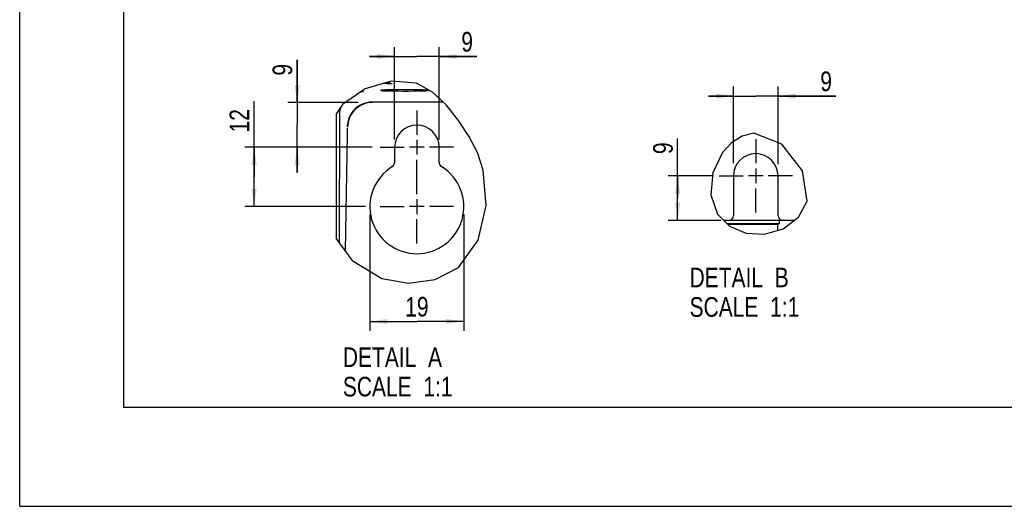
# Model space of a CAD drawing. Header units: inches. Extents: x 0 to 117, y 0 to 83.
# Tile 1 of 67: x 0 to 39, y 0 to 19. Entities that reach past the tile are written whole.
import ezdxf

# ---------------------------------------------------------------- set-up
doc = ezdxf.new("R2010")
doc.units = ezdxf.units.IN
doc.header["$LTSCALE"] = 6.431102
doc.header["$MEASUREMENT"] = 0
doc.linetypes.add('CENTER', pattern=[0.6, 0.375, -0.075, 0.075, -0.075])
doc.layers.get('0').update_dxf_attribs({"linetype": 'CONTINUOUS'})
doc.layers.add('DEFAULT_1', color=7, linetype='CENTER')
doc.styles.get("Standard").update_dxf_attribs({"font": 'txt', "width": 0.8})
doc.dimstyles.new('DIMSTYLE_3', dxfattribs={"dimtxt": 0.78125, "dimasz": 0.7, "dimexe": 0.18, "dimexo": 0.0625, "dimgap": 0.09, "dimtad": 1, "dimdec": 1, "dimlfac": 0.2, "dimzin": 4, "dimdsep": 46, "dimtxsty": 'STANDARD', "dimblk": '_FILLED', "dimblk1": '_FILLED', "dimblk2": '_FILLED', "dimcen": 0.09, "dimadec": 0, "dimazin": 0, "dimtfac": 1, "dimtdec": 1, "dimtofl": 0, "dimtmove": 0, "dimatfit": 3, "dimldrblk": '_FILLED', "dimfxl": 1, "dimtolj": 1, "dimtzin": 4, "dimarcsym": 0})

# ---------------------------------------------------------------- blocks, each defined once
blk = doc.blocks.new('_FILLED')
at = {"color": 0, "linetype": 'BYBLOCK'}
blk.add_solid([(0, 0), (-1, 0.143), (-1, -0.143)], dxfattribs=at)
blk = doc.blocks.new('*D14')
at = {"color": 7, "linetype": 'CONTINUOUS'}
for p, q in [((9.331, 13.099), (9.331, 16.119)), ((14.035, 14.28), (8.956, 14.28)), ((9.331, 14.28), (9.331, 13.099)), ((9.331, 11.918), (9.331, 13.099)), ((13.767, 11.918), (8.956, 11.918))]:
    blk.add_line(p, q, dxfattribs=at)
at = {"color": 7, "linetype": 'CONTINUOUS', "xscale": 0.7, "yscale": 0.7, "zscale": 0.7}
for p, rotation in [((9.331, 14.28), 90), ((9.331, 11.918), 270)]:
    blk.add_blockref('_FILLED', p, dxfattribs=dict(at, rotation=rotation))
at = {"color": 7, "linetype": 'CONTINUOUS', "insert": (8.354, 14.869), "char_height": 0.7812, "width": 1.25, "attachment_point": 1, "rotation": 90, "line_spacing_factor": 0.9}
blk.add_mtext('12', dxfattribs=at)
blk = doc.blocks.new('*D15')
at = {"color": 7, "linetype": 'CONTINUOUS'}
for p, q in [((11.042, 16.059), (11.042, 17.756)), ((11.042, 17.756), (11.042, 15.169)), ((13.474, 16.059), (10.667, 16.059)), ((11.042, 13.28), (11.042, 15.169)), ((14.035, 14.28), (10.667, 14.28)), ((11.042, 14.28), (11.042, 13.28))]:
    blk.add_line(p, q, dxfattribs=at)
at = {"color": 7, "linetype": 'CONTINUOUS', "xscale": 0.7, "yscale": 0.7, "zscale": 0.7}
for p, rotation in [((11.042, 16.059), 270), ((11.042, 14.28), 90)]:
    blk.add_blockref('_FILLED', p, dxfattribs=dict(at, rotation=rotation))
at = {"color": 7, "linetype": 'CONTINUOUS', "insert": (10.066, 17.131), "char_height": 0.781, "width": 0.625, "attachment_point": 1, "rotation": 90, "line_spacing_factor": 0.9}
blk.add_mtext('9', dxfattribs=at)
blk = doc.blocks.new('*D16')
at = {"color": 7, "linetype": 'CONTINUOUS'}
for p, q in [((13.939, 11.606), (13.939, 6.977)), ((17.679, 11.606), (17.679, 6.977)), ((13.939, 7.352), (15.809, 7.352)), ((17.679, 7.352), (15.809, 7.352))]:
    blk.add_line(p, q, dxfattribs=at)
at = {"color": 7, "linetype": 'CONTINUOUS', "xscale": 0.7, "yscale": 0.7, "zscale": 0.7, "rotation": 180}
blk.add_blockref('_FILLED', (13.939, 7.352), dxfattribs=at)
at = {"color": 7, "linetype": 'CONTINUOUS', "xscale": 0.7, "yscale": 0.7, "zscale": 0.7}
blk.add_blockref('_FILLED', (17.679, 7.352), dxfattribs=at)
at = {"color": 7, "linetype": 'CONTINUOUS', "insert": (15.809, 8.329), "char_height": 0.7812, "width": 1.25, "attachment_point": 2, "line_spacing_factor": 0.9}
blk.add_mtext('19', dxfattribs=at)
blk = doc.blocks.new('*D17')
at = {"color": 7, "linetype": 'CONTINUOUS'}
for p, q in [((14.923, 14.593), (14.923, 18.265)), ((16.695, 14.593), (16.695, 18.265)), ((14.923, 17.89), (13.923, 17.89)), ((13.923, 17.89), (15.809, 17.89)), ((18.202, 17.89), (15.809, 17.89)), ((16.695, 17.89), (18.202, 17.89))]:
    blk.add_line(p, q, dxfattribs=at)
at = {"color": 7, "linetype": 'CONTINUOUS', "xscale": 0.7, "yscale": 0.7, "zscale": 0.7}
blk.add_blockref('_FILLED', (14.923, 17.89), dxfattribs=at)
at = {"color": 7, "linetype": 'CONTINUOUS', "xscale": 0.7, "yscale": 0.7, "zscale": 0.7, "rotation": 180}
blk.add_blockref('_FILLED', (16.695, 17.89), dxfattribs=at)
at = {"color": 7, "linetype": 'CONTINUOUS', "insert": (17.577, 18.867), "char_height": 0.781, "width": 0.625, "attachment_point": 1, "line_spacing_factor": 0.9}
blk.add_mtext('9', dxfattribs=at)
blk = doc.blocks.new('*D18')
at = {"color": 7, "linetype": 'CONTINUOUS'}
for p, q in [((28.413, 13.642), (28.413, 16.693)), ((30.184, 13.613), (30.184, 16.693)), ((28.413, 16.318), (27.413, 16.318)), ((27.413, 16.318), (29.298, 16.318)), ((32.491, 16.318), (29.298, 16.318)), ((30.184, 16.318), (32.491, 16.318))]:
    blk.add_line(p, q, dxfattribs=at)
at = {"color": 7, "linetype": 'CONTINUOUS', "xscale": 0.7, "yscale": 0.7, "zscale": 0.7}
blk.add_blockref('_FILLED', (28.413, 16.318), dxfattribs=at)
at = {"color": 7, "linetype": 'CONTINUOUS', "xscale": 0.7, "yscale": 0.7, "zscale": 0.7, "rotation": 180}
blk.add_blockref('_FILLED', (30.184, 16.318), dxfattribs=at)
at = {"color": 7, "linetype": 'CONTINUOUS', "insert": (31.866, 17.295), "char_height": 0.781, "width": 0.625, "attachment_point": 1, "line_spacing_factor": 0.9}
blk.add_mtext('9', dxfattribs=at)
blk = doc.blocks.new('*D19')
at = {"color": 7, "linetype": 'CONTINUOUS'}
for p, q in [((26.189, 12.257), (26.189, 14.635)), ((27.588, 13.143), (25.814, 13.143)), ((26.189, 13.143), (26.189, 12.257)), ((26.189, 11.371), (26.189, 12.257)), ((27.903, 11.371), (25.814, 11.371))]:
    blk.add_line(p, q, dxfattribs=at)
at = {"color": 7, "linetype": 'CONTINUOUS', "xscale": 0.7, "yscale": 0.7, "zscale": 0.7}
for p, rotation in [((26.189, 13.143), 90), ((26.189, 11.371), 270)]:
    blk.add_blockref('_FILLED', p, dxfattribs=dict(at, rotation=rotation))
at = {"color": 7, "linetype": 'CONTINUOUS', "insert": (25.213, 14.01), "char_height": 0.781, "width": 0.625, "attachment_point": 1, "rotation": 90, "line_spacing_factor": 0.9}
blk.add_mtext('9', dxfattribs=at)

msp = doc.modelspace()

# ---------------------------------------------------------------- linework, layer by layer
at = {"color": 7, "linetype": 'CONTINUOUS'}
for p, q in [((0, 0), (0, 82.677)), ((4.134, 78.74), (4.134, 3.937)), ((14.788, 16.913), (13.752, 16.599)), ((15.797, 16.827), (14.788, 16.913)), ((13.752, 16.599), (12.855, 15.976)), ((13.606, 16.497), (13.683, 16.501)), ((14.368, 16.543), (14.369, 16.542)), ((14.652, 16.819), (14.476, 16.819)), ((14.637, 16.808), (14.633, 16.809)), ((14.943, 16.566), (14.753, 16.563)), ((15.154, 16.567), (14.943, 16.566)), ((15.045, 16.519), (15.26, 16.518)), ((15.374, 16.568), (15.154, 16.567)), ((15.26, 16.518), (15.479, 16.518)), ((15.588, 16.567), (15.374, 16.568)), ((15.479, 16.518), (15.691, 16.52)), ((15.691, 16.52), (15.88, 16.523)), ((16.435, 16.478), (15.797, 16.827)), ((16.257, 16.54), (16.265, 16.542)), ((16.265, 16.542), (16.265, 16.543)), ((16.265, 16.542), (16.265, 16.542)), ((16.985, 15.953), (16.435, 16.478)), ((16.859, 16.074), (14.023, 16.074)), ((12.855, 15.976), (12.61, 15.617)), ((12.784, 15.85), (12.804, 15.902)), ((17.465, 15.341), (16.985, 15.953)), ((12.61, 10.62), (12.61, 15.617)), ((12.729, 10.461), (12.737, 15.555)), ((12.737, 15.555), (12.742, 15.655)), ((17.879, 14.716), (17.465, 15.341)), ((13.038, 14.902), (13.036, 14.77)), ((13.038, 15.037), (13.038, 14.902)), ((13.036, 14.77), (12.957, 10.156)), ((15.809, 14.573), (15.809, 13.988)), ((18.216, 14.066), (17.879, 14.716)), ((28.76, 14.727), (28.335, 14.459)), ((29.226, 14.836), (28.76, 14.727)), ((30.33, 14.405), (29.226, 14.836)), ((14.923, 14.28), (14.923, 13.679)), ((16.101, 14.28), (15.517, 14.28)), ((16.695, 13.679), (16.695, 14.28)), ((28.335, 14.459), (27.979, 14.074)), ((31.155, 13.347), (30.33, 14.405)), ((18.453, 13.365), (18.216, 14.066)), ((27.979, 14.074), (27.59, 13.266)), ((18.57, 11.963), (18.453, 13.365)), ((29.298, 13.435), (29.298, 12.851)), ((31.338, 12.135), (31.155, 13.347)), ((27.59, 13.266), (27.507, 12.395)), ((28.413, 13.143), (28.413, 11.568)), ((29.591, 13.143), (29.006, 13.143)), ((30.184, 11.568), (30.184, 13.143)), ((15.809, 12.21), (15.809, 11.626)), ((27.507, 12.395), (27.771, 11.615)), ((16.101, 11.918), (15.517, 11.918)), ((18.252, 10.586), (18.57, 11.963)), ((31, 11.497), (31.338, 12.135)), ((27.771, 11.615), (28.256, 11.141)), ((30.833, 11.371), (28.02, 11.371)), ((30.224, 11.371), (30.224, 11.229)), ((30.392, 11.039), (31, 11.497)), ((30.796, 11.343), (30.796, 11.371)), ((30.224, 11.229), (28.167, 11.229)), ((30.162, 11.211), (28.184, 11.211)), ((28.256, 11.141), (28.911, 10.865)), ((29.641, 10.818), (30.392, 11.039)), ((30.224, 11.229), (30.162, 11.211)), ((30.162, 11.211), (30.162, 10.972)), ((12.61, 10.62), (13.24, 9.777)), ((17.465, 9.504), (18.252, 10.586)), ((28.911, 10.865), (29.641, 10.818)), ((13.24, 9.777), (14.412, 9.055)), ((16.541, 9.019), (17.465, 9.504)), ((14.412, 9.055), (15.471, 8.87)), ((15.471, 8.87), (16.541, 9.019)), ((4.134, 3.937), (112.795, 3.937)), ((0, 0), (116.929, 0))]:
    msp.add_line(p, q, dxfattribs=at)
for points in [[(14.729, 16.896), (14.728, 16.888), (14.723, 16.874), (14.717, 16.862), (14.709, 16.852), (14.701, 16.842), (14.691, 16.834)], [(14.753, 16.563), (14.669, 16.561), (14.594, 16.559), (14.528, 16.557), (14.472, 16.554), (14.428, 16.551), (14.396, 16.549), (14.376, 16.546), (14.368, 16.543)], [(14.369, 16.542), (14.376, 16.54), (14.397, 16.537), (14.428, 16.534), (14.473, 16.531), (14.53, 16.529), (14.595, 16.527), (14.67, 16.525), (14.754, 16.523), (14.845, 16.521), (15.045, 16.519)], [(14.679, 16.805), (14.659, 16.806), (14.645, 16.807), (14.637, 16.808)], [(14.691, 16.834), (14.681, 16.828), (14.672, 16.824), (14.663, 16.82), (14.657, 16.819), (14.653, 16.818), (14.652, 16.818)], [(14.829, 16.803), (14.761, 16.804), (14.731, 16.804), (14.703, 16.805), (14.679, 16.805)], [(16.265, 16.543), (16.257, 16.546), (16.237, 16.549), (16.205, 16.552), (16.161, 16.554), (16.104, 16.557), (16.039, 16.559), (15.964, 16.561), (15.88, 16.563), (15.789, 16.564), (15.588, 16.567)], [(15.88, 16.523), (15.964, 16.525), (16.04, 16.527), (16.105, 16.529), (16.161, 16.531), (16.205, 16.534), (16.237, 16.537), (16.257, 16.54)], [(14.023, 16.074), (13.919, 16.068), (13.816, 16.052), (13.716, 16.025), (13.619, 15.987), (13.527, 15.94), (13.44, 15.883), (13.36, 15.817), (13.287, 15.743), (13.222, 15.662)], [(12.742, 15.655), (12.758, 15.754), (12.784, 15.85)], [(13.365, 15.794), (13.303, 15.73), (13.246, 15.66), (13.196, 15.586), (13.153, 15.508), (13.118, 15.426), (13.089, 15.341), (13.069, 15.253), (13.057, 15.164), (13.053, 15.075)], [(14.037, 16.059), (13.955, 16.055), (13.873, 16.045), (13.793, 16.028), (13.714, 16.004), (13.638, 15.974), (13.564, 15.938), (13.494, 15.895), (13.427, 15.847), (13.365, 15.794)], [(13.222, 15.662), (13.188, 15.61), (13.157, 15.557), (13.129, 15.502), (13.105, 15.445), (13.084, 15.387), (13.068, 15.328), (13.055, 15.267), (13.045, 15.206), (13.04, 15.145)], [(13.04, 15.145), (13.04, 15.138), (13.039, 15.132), (13.039, 15.126), (13.039, 15.119), (13.039, 15.113), (13.039, 15.107), (13.039, 15.101), (13.038, 15.096), (13.038, 15.09)]]:
    msp.add_lwpolyline(points, dxfattribs=at)
for centre, radius, start, end in [((15.809, 14.28), 0.886, 0, 180), ((29.298, 13.143), 0.886, 0, 180), ((15.809, 11.918), 1.87, 121.5881, 58.4119), ((14.726, 13.679), 0.197, 301.5881, 360), ((16.892, 13.679), 0.197, 180, 238.4119), ((28.216, 11.568), 0.197, 270, 360), ((30.381, 11.568), 0.197, 180, 270)]:
    msp.add_arc(centre, radius, start, end, dxfattribs=at)
at = {"layer": 'DEFAULT_1', "color": 7, "linetype": 'CENTER'}
for p, q in [((15.809, 15.742), (15.809, 14.78)), ((29.298, 14.605), (29.298, 13.643)), ((14.347, 14.28), (15.309, 14.28)), ((17.271, 14.28), (16.309, 14.28)), ((15.809, 12.418), (15.809, 13.78)), ((27.837, 13.143), (28.798, 13.143)), ((30.76, 13.143), (29.798, 13.143)), ((29.298, 11.681), (29.298, 12.643)), ((14.347, 11.918), (15.309, 11.918)), ((17.271, 11.918), (16.309, 11.918)), ((15.809, 10.456), (15.809, 11.418))]:
    msp.add_line(p, q, dxfattribs=at)

# ---------------------------------------------------------------- texts
at = {"color": 7, "linetype": 'CONTINUOUS', "char_height": 0.7812, "width": 6.25, "attachment_point": 1, "line_spacing_factor": 0.9}
for s, insert in [('DETAIL  B\\PSCALE  1:1', (26.663, 9.491)), ('DETAIL  A\\PSCALE  1:1', (12.862, 6.322))]:
    msp.add_mtext(s, dxfattribs=dict(at, insert=insert))

# ---------------------------------------------------------------- dimensions: what is measured, and where the dimension line sits
at = {"color": 7, "linetype": 'CONTINUOUS'}
for base, p1, p2, picture, middle in [((16.695, 17.89), (14.923, 14.593), (16.695, 14.593), '*D17', (17.89, 18.476)), ((30.184, 16.318), (28.413, 13.642), (30.184, 13.613), '*D18', (32.179, 16.904)), ((17.679, 7.352), (13.939, 11.606), (17.679, 11.606), '*D16', (15.184, 7.938))]:
    dim = msp.add_linear_dim(base=base, p1=p1, p2=p2, dimstyle='DIMSTYLE_3', dxfattribs=at)
    dim.commit()
    dim.dimension.update_dxf_attribs({"geometry": picture, "text_midpoint": middle, "dimtype": 160})
for base, p1, p2, angle, picture, middle in [((11.042, 16.059), (14.035, 14.28), (13.474, 16.059), 90, '*D15', (10.456, 17.443)), ((9.331, 14.28), (13.767, 11.918), (14.035, 14.28), 90, '*D14', (8.745, 15.494)), ((26.189, 11.371), (27.588, 13.143), (27.903, 11.371), 270, '*D19', (25.603, 14.322))]:
    dim = msp.add_linear_dim(base=base, p1=p1, p2=p2, angle=angle, dimstyle='DIMSTYLE_3', dxfattribs=at)
    dim.commit()
    dim.dimension.update_dxf_attribs({"geometry": picture, "text_midpoint": middle, "dimtype": 160})

doc.saveas('drawing.dxf')
